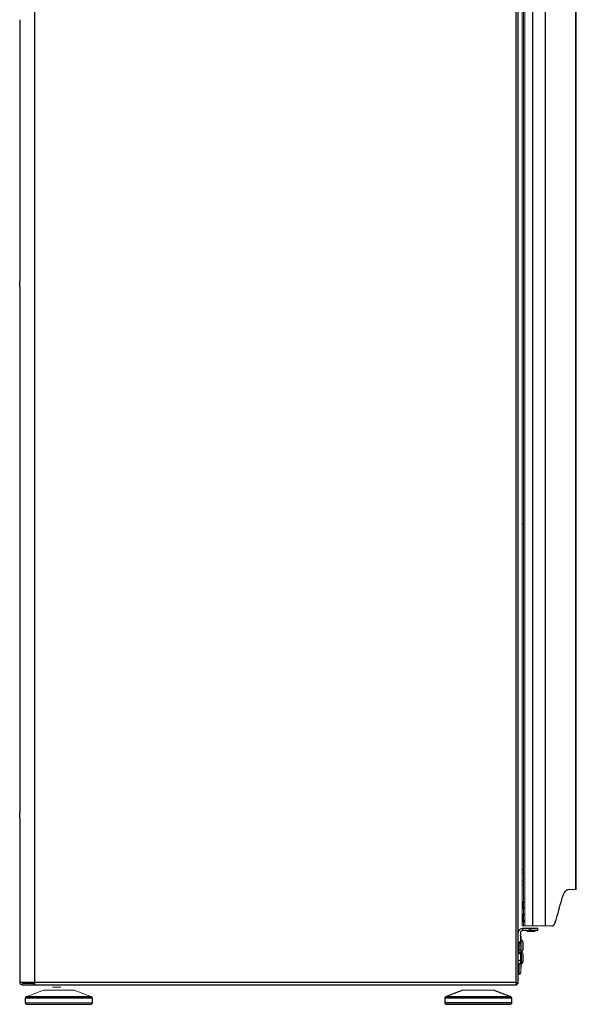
# Paper-space layout '_Left' of a CAD drawing. Header units: millimetres. Extents: x 485 to 947, y 37 to 1369.
# Tile 1 of 7: x 510 to 908, y 37 to 741. Entities that reach past the tile are written whole.
import ezdxf

# ---------------------------------------------------------------- set-up
doc = ezdxf.new("R2010")
doc.units = ezdxf.units.MM

psp = doc.layouts.new('_Left')

# ---------------------------------------------------------------- linework, layer by layer
at = {"color": 7, "linetype": 'Continuous', "lineweight": 25}
for p, q in [((520.96, 50.49), (520.96, 950.39)), ((864.9, 948.59), (864.9, 52.29)), ((866.7, 51.46), (866.7, 948.59)), ((876.95, 946.59), (876.95, 92.59)), ((885.96, 946.59), (885.96, 92.59)), ((907.79, 118.59), (907.79, 946.59)), ((907.83, 118.59), (907.83, 946.59)), ((510.06, 740.75), (510.06, 553.83)), ((510.06, 549.86), (510.06, 173.82)), ((510.06, 169.85), (510.06, 52.29)), ((869.55, 133.07), (870.45, 133.07)), ((871.35, 109.49), (869.8, 109.49)), ((869.8, 105.49), (871.35, 105.49)), ((871.35, 100.49), (869.8, 100.49)), ((869.8, 96.49), (871.35, 96.49)), ((868.2, 87.79), (868.2, 80.7)), ((880.7, 90.79), (869.7, 90.79)), ((880.7, 89.29), (869.7, 89.29)), ((880.7, 89.29), (880.7, 90.79)), ((866.7, 80.05), (867.2, 80.05)), ((869.9, 81.22), (869.9, 81.22)), ((866.7, 74.03), (867.2, 74.03)), ((868.2, 73.37), (868.2, 65.79)), ((868.7, 73.99), (868.45, 73.99)), ((868.2, 67.79), (866.7, 67.79)), ((866.7, 65.79), (868.2, 65.79)), ((868.45, 65.59), (868.7, 65.59)), ((864.9, 52.29), (510.06, 52.29)), ((511.86, 50.49), (865.73, 50.49)), ((865.73, 51.39), (865.73, 50.49)), ((827.06, 46.59), (814.7, 41.83)), ((861.42, 41.83), (849.06, 46.59)), ((514.06, 40.9), (514.06, 37.59)), ((562.06, 37.59), (562.06, 40.9)), ((814.06, 40.9), (814.06, 37.59)), ((862.06, 37.59), (862.06, 40.9))]:
    psp.add_line(p, q, dxfattribs=at)
at = {"color": 144, "linetype": 'Continuous', "lineweight": 18}
for p, q in [((869.55, 946.59), (869.55, 92.59)), ((870.45, 946.59), (870.45, 92.59)), ((871.35, 92.59), (871.35, 946.59)), ((908.18, 946.59), (908.18, 118.59)), ((870.45, 380.1), (869.55, 380.1)), ((870.45, 130.44), (869.55, 130.44)), ((870.45, 124.74), (869.55, 124.74)), ((870.45, 122.1), (869.55, 122.1)), ((902.26, 118.59), (908.18, 118.59)), ((869.8, 109.49), (869.8, 105.49)), ((871.35, 112.59), (870.49, 112.59)), ((870.49, 112.59), (870.49, 109.49)), ((869.8, 100.49), (869.8, 96.49)), ((870.49, 105.49), (870.49, 100.49)), ((869.55, 95.59), (870.45, 95.59)), ((869.55, 92.59), (870.45, 92.59)), ((870.49, 96.49), (870.49, 95.59)), ((870.49, 95.59), (871.35, 95.59)), ((871.35, 92.59), (890.65, 92.59)), ((869.7, 90.79), (869.7, 89.29)), ((874.7, 89.29), (874.7, 90.79)), ((875.7, 90.79), (875.7, 89.29)), ((867.2, 81.24), (867.2, 72.84)), ((868.7, 82.49), (868.7, 74.09)), ((868.45, 73.99), (868.45, 65.59)), ((866.95, 58.09), (866.95, 65.79)), ((867.2, 65.79), (867.2, 58.09)), ((511.86, 51.39), (520.96, 51.39)), ((511.86, 50.49), (511.86, 51.39)), ((518.96, 51.39), (518.96, 50.49)), ((865.8, 51.46), (866.7, 51.46)), ((527.06, 46.59), (514.7, 41.83)), ((549.06, 46.59), (527.06, 46.59)), ((561.42, 41.83), (549.06, 46.59)), ((849.06, 46.59), (827.06, 46.59)), ((562.06, 37.59), (514.06, 37.59))]:
    psp.add_line(p, q, dxfattribs=at)
at = {"color": 8, "linetype": 'Continuous', "lineweight": 25}
for p, q in [((868.7, 73.99), (868.7, 65.59)), ((562.06, 40.9), (514.06, 40.9)), ((561.42, 41.83), (514.7, 41.83)), ((862.06, 40.9), (814.06, 40.9)), ((862.06, 37.59), (814.06, 37.59)), ((861.42, 41.83), (814.7, 41.83))]:
    psp.add_line(p, q, dxfattribs=at)
at = {"color": 7, "linetype": 'Continuous', "lineweight": 25}
for centre, radius, start, end in [((869.7, 87.79), 1.5, 90, 180), ((867.2, 85.29), 1.2, 0, 33.55731), ((867.2, 80.04), 1.2, 0, 90), ((867.2, 79.29), 1.2, 326.44269, 355.34856), ((868.7, 81.29), 1.2, 0, 90), ((867.2, 74.04), 1.2, 270, 0), ((867.2, 75.29), 1.2, 360, 33.55731), ((868.7, 75.29), 1.2, 270, 360), ((868.7, 72.79), 1.2, 0, 90), ((867.2, 69.29), 1.2, 326.44269, 0), ((867.2, 65.29), 1.2, 360, 33.55731), ((868.7, 66.79), 1.2, 270, 0), ((867.2, 59.29), 1.2, 270, 0), ((515.06, 37.59), 1, 180, 270), ((561.06, 37.59), 1, 270, 0), ((815.06, 40.9), 1, 111.03751, 180), ((815.06, 37.59), 1, 180, 270), ((861.06, 37.59), 1, 270, 0), ((861.06, 40.9), 1, 0, 68.96249)]:
    psp.add_arc(centre, radius, start, end, dxfattribs=at)
at = {"color": 144, "linetype": 'Continuous', "lineweight": 18}
for centre, radius, start, end in [((866.95, 58.34), 0.25, 180, 270), ((511.86, 52.29), 1.8, 180, 270), ((515.06, 40.9), 1, 111.03751, 180), ((561.06, 40.9), 1, 0, 68.96249)]:
    psp.add_arc(centre, radius, start, end, dxfattribs=at)
at = {"color": 7, "linetype": 'Continuous', "lineweight": 25}
for points, knots in [([(510.06, 549.86), (510.06, 550.15), (510.07, 550.45), (510.08, 550.95), (510.08, 551.12), (510.09, 551.48), (510.09, 551.66), (510.09, 552.02), (510.09, 552.21), (510.08, 552.56), (510.08, 552.73), (510.07, 553.24), (510.06, 553.54), (510.06, 553.83)], [0, 0, 0, 0, 0.25, 0.25, 0.375, 0.375, 0.5, 0.5, 0.625, 0.625, 0.75, 0.75, 1, 1, 1, 1]), ([(510.06, 169.85), (510.06, 170.14), (510.07, 170.44), (510.08, 170.94), (510.08, 171.11), (510.09, 171.47), (510.09, 171.65), (510.09, 172.01), (510.09, 172.2), (510.08, 172.55), (510.08, 172.73), (510.07, 173.23), (510.06, 173.54), (510.06, 173.82)], [0, 0, 0, 0, 0.25, 0.25, 0.375, 0.375, 0.5, 0.5, 0.625, 0.625, 0.75, 0.75, 1, 1, 1, 1]), ([(897.78, 111.5), (897.93, 112.07), (898.09, 112.61), (898.42, 113.61), (898.59, 114.08), (898.94, 114.96), (899.12, 115.36), (899.5, 116.1), (899.69, 116.44), (900.27, 117.35), (900.67, 117.81), (901.27, 118.27), (901.46, 118.39), (901.87, 118.55), (902.07, 118.59), (902.26, 118.59)], [0, 0, 0, 0, 0.125, 0.125, 0.25, 0.25, 0.375, 0.375, 0.5, 0.5, 0.75, 0.75, 0.875, 0.875, 1, 1, 1, 1]), ([(890.65, 92.59), (890.78, 92.59), (890.92, 92.61), (891.18, 92.68), (891.32, 92.74), (891.7, 92.97), (891.95, 93.2), (892.31, 93.65), (892.43, 93.82), (892.65, 94.19), (892.76, 94.39), (893.07, 95.05), (893.26, 95.56), (893.43, 96.13)], [0, 0, 0, 0, 0.125, 0.125, 0.25, 0.25, 0.5, 0.5, 0.625, 0.625, 0.75, 0.75, 1, 1, 1, 1]), ([(868.4, 85.24), (868.4, 85.26), (868.4, 85.31), (868.4, 85.05), (868.4, 84.63), (868.4, 84.19), (868.4, 83.67), (868.4, 82.94), (868.4, 82.35), (868.4, 81.97)], [0, 0, 0, 0, 0.0622149, 0.2867609, 0.4088807, 0.5311074, 0.6532272, 0.775454, 1, 1, 1, 1]), ([(868.4, 81.97), (868.4, 81.6), (868.4, 81.03), (868.4, 80.44), (868.4, 80.23), (868.4, 80.15)], [0, 0, 0, 0, 0.544049, 0.83993, 1, 1, 1, 1]), ([(868.4, 80.04), (868.4, 80.04), (868.4, 80.03), (868.4, 80.02), (868.4, 80), (868.4, 79.97), (868.4, 79.93), (868.4, 79.88), (868.4, 79.78), (868.4, 79.56), (868.4, 79.17), (868.4, 78.7), (868.4, 78.25), (868.4, 77.87), (868.4, 77.6), (868.4, 77.32), (868.4, 77.13), (868.4, 77.04)], [0, 0, 0, 0, 0.034537, 0.068832, 0.102985, 0.137097, 0.171268, 0.2056, 0.240192, 0.370054, 0.500029, 0.629891, 0.759866, 0.820149, 0.879905, 0.939676, 1, 1, 1, 1]), ([(869.9, 81.22), (869.9, 81.1), (869.9, 80.91), (869.9, 80.4), (869.9, 79.92), (869.9, 79.37), (869.9, 78.61), (869.9, 77.63), (869.9, 76.73), (869.9, 76.13), (869.9, 75.74), (869.9, 75.47), (869.9, 75.29), (869.9, 75.32), (869.9, 75.34)], [0, 0, 0, 0, 0.12851, 0.1984, 0.268351, 0.338241, 0.408193, 0.536703, 0.665212, 0.735102, 0.805054, 0.874944, 0.944896, 1, 1, 1, 1]), ([(868.4, 77.04), (868.4, 76.98), (868.4, 76.87), (868.4, 76.71), (868.4, 76.55), (868.4, 76.4), (868.4, 76.24), (868.4, 76.08), (868.4, 75.79), (868.4, 75.38), (868.4, 74.9), (868.4, 74.51), (868.4, 74.28), (868.4, 74.15), (868.4, 74.08), (868.4, 74.04), (868.4, 74.04), (868.4, 74.04)], [0, 0, 0, 0, 0.034551, 0.068855, 0.103013, 0.137125, 0.171291, 0.205614, 0.240192, 0.370054, 0.500029, 0.629891, 0.759867, 0.820128, 0.879877, 0.939655, 1, 1, 1, 1]), ([(869.9, 72.79), (869.9, 72.79), (869.9, 72.78), (869.9, 72.77), (869.9, 72.75), (869.9, 72.72), (869.9, 72.68), (869.9, 72.63), (869.9, 72.53), (869.9, 72.31), (869.9, 71.92), (869.9, 71.45), (869.9, 71), (869.9, 70.62), (869.9, 70.35), (869.9, 70.07), (869.9, 69.88), (869.9, 69.79)], [0, 0, 0, 0, 0.034537, 0.068832, 0.102985, 0.137097, 0.171268, 0.2056, 0.240192, 0.370054, 0.500029, 0.629891, 0.759866, 0.820149, 0.879905, 0.939676, 1, 1, 1, 1]), ([(868.4, 70.23), (868.4, 70.21), (868.4, 70.03), (868.4, 69.77), (868.4, 69.39), (868.4, 69.33), (868.4, 69.29)], [0, 0, 0, 0, 0.035357, 0.286592, 0.538046, 1, 1, 1, 1]), ([(868.4, 65.29), (868.4, 65.29), (868.4, 65.28), (868.4, 65.27), (868.4, 65.25), (868.4, 65.22), (868.4, 65.18), (868.4, 65.13), (868.4, 65.03), (868.4, 64.81), (868.4, 64.42), (868.4, 63.95), (868.4, 63.5), (868.4, 63.12), (868.4, 62.85), (868.4, 62.57), (868.4, 62.38), (868.4, 62.29)], [0, 0, 0, 0, 0.034537, 0.068832, 0.102985, 0.137097, 0.171268, 0.2056, 0.240192, 0.370054, 0.500029, 0.629891, 0.759866, 0.820149, 0.879905, 0.939676, 1, 1, 1, 1]), ([(869.9, 69.79), (869.9, 69.73), (869.9, 69.62), (869.9, 69.46), (869.9, 69.3), (869.9, 69.15), (869.9, 68.99), (869.9, 68.83), (869.9, 68.54), (869.9, 68.13), (869.9, 67.65), (869.9, 67.26), (869.9, 67.03), (869.9, 66.9), (869.9, 66.83), (869.9, 66.79), (869.9, 66.79), (869.9, 66.79)], [0, 0, 0, 0, 0.034551, 0.068855, 0.103013, 0.137125, 0.171291, 0.205614, 0.240192, 0.370054, 0.500029, 0.629891, 0.759867, 0.820128, 0.879877, 0.939655, 1, 1, 1, 1]), ([(865.73, 50.49), (865.73, 50.49), (865.72, 50.5), (865.69, 50.55), (865.67, 50.59), (865.63, 50.68), (865.6, 50.74), (865.54, 50.88), (865.5, 50.96), (865.43, 51.13), (865.39, 51.22), (865.3, 51.42), (865.26, 51.52), (865.11, 51.84), (865.01, 52.06), (864.9, 52.29)], [0, 0, 0, 0, 0.125, 0.125, 0.25, 0.25, 0.375, 0.375, 0.5, 0.5, 0.625, 0.625, 0.75, 0.75, 1, 1, 1, 1]), ([(515.06, 36.59), (515.06, 36.59), (515.06, 36.59), (515.08, 36.59), (515.1, 36.59), (515.14, 36.59), (515.18, 36.59), (515.23, 36.59), (515.29, 36.59), (515.36, 36.59), (515.55, 36.59), (515.92, 36.59), (516.65, 36.59), (517.6, 36.59), (518.79, 36.59), (520.18, 36.59), (521.77, 36.59), (523.53, 36.59), (525.44, 36.59), (527.46, 36.59), (529.55, 36.59), (531.7, 36.59), (534.51, 36.59), (538.06, 36.59), (541.61, 36.59), (544.43, 36.59), (546.57, 36.59), (548.66, 36.59), (550.68, 36.59), (552.59, 36.59), (554.35, 36.59), (555.95, 36.59), (557.34, 36.59), (558.52, 36.59), (559.47, 36.59), (560.2, 36.59), (560.61, 36.59), (560.82, 36.59), (560.93, 36.59), (561.01, 36.59), (561.05, 36.59), (561.06, 36.59), (561.06, 36.59)], [0, 0, 0, 0, 0.006487, 0.012964, 0.019435, 0.025902, 0.032367, 0.038835, 0.045306, 0.051785, 0.058273, 0.089144, 0.120023, 0.152182, 0.184348, 0.217191, 0.250041, 0.282884, 0.315734, 0.347892, 0.380058, 0.41093, 0.441809, 0.500001, 0.558193, 0.589065, 0.619944, 0.652102, 0.684268, 0.717111, 0.749961, 0.782804, 0.815655, 0.847813, 0.879979, 0.910851, 0.94173, 0.953398, 0.965044, 0.976682, 0.988329, 1, 1, 1, 1]), ([(815.06, 36.59), (815.06, 36.59), (815.06, 36.59), (815.08, 36.59), (815.1, 36.59), (815.14, 36.59), (815.18, 36.59), (815.23, 36.59), (815.29, 36.59), (815.36, 36.59), (815.55, 36.59), (815.92, 36.59), (816.65, 36.59), (817.6, 36.59), (818.79, 36.59), (820.18, 36.59), (821.77, 36.59), (823.53, 36.59), (825.44, 36.59), (827.46, 36.59), (829.55, 36.59), (831.7, 36.59), (834.51, 36.59), (838.06, 36.59), (841.61, 36.59), (844.43, 36.59), (846.57, 36.59), (848.66, 36.59), (850.68, 36.59), (852.59, 36.59), (854.35, 36.59), (855.95, 36.59), (857.34, 36.59), (858.52, 36.59), (859.47, 36.59), (860.2, 36.59), (860.61, 36.59), (860.82, 36.59), (860.93, 36.59), (861.01, 36.59), (861.05, 36.59), (861.06, 36.59), (861.06, 36.59)], [0, 0, 0, 0, 0.006487, 0.012964, 0.019435, 0.025902, 0.032367, 0.038835, 0.045306, 0.051785, 0.058273, 0.089144, 0.120023, 0.152182, 0.184348, 0.217191, 0.250041, 0.282884, 0.315734, 0.347892, 0.380058, 0.41093, 0.441809, 0.500001, 0.558193, 0.589065, 0.619944, 0.652102, 0.684268, 0.717111, 0.749961, 0.782804, 0.815655, 0.847813, 0.879979, 0.910851, 0.94173, 0.953398, 0.965044, 0.976682, 0.988329, 1, 1, 1, 1])]:
    psp.add_open_spline(points, degree=3, knots=knots, dxfattribs=at)
psp.add_open_spline([(893.43, 96.13), (894.19, 98.67), (895.68, 103.77), (897.09, 108.92), (897.78, 111.5)], degree=3, dxfattribs=at)
at = {"color": 144, "linetype": 'Continuous', "lineweight": 18}
for points, knots in [([(870.49, 92.59), (870.51, 92.59), (870.54, 92.59), (870.72, 92.59), (870.92, 92.59), (871.11, 92.59), (871.25, 92.59), (871.29, 92.59)], [0, 0, 0, 0, 0.345044, 0.532614, 0.720513, 0.908084, 1, 1, 1, 1]), ([(876.99, 92.59), (877.08, 92.59), (877.27, 92.59), (877.54, 92.59), (877.82, 92.59), (878.1, 92.59), (878.37, 92.59), (878.64, 92.59), (878.92, 92.59), (879.19, 92.59), (879.78, 92.59), (880.69, 92.59), (881.83, 92.59), (882.85, 92.59), (883.55, 92.59), (884.01, 92.59), (884.28, 92.59), (884.52, 92.59), (884.74, 92.59), (884.86, 92.59), (884.93, 92.59)], [0, 0, 0, 0, 0.027277, 0.054452, 0.081556, 0.108617, 0.135665, 0.162729, 0.189838, 0.217021, 0.244308, 0.372134, 0.500012, 0.627837, 0.755715, 0.804735, 0.853502, 0.902188, 0.950964, 1, 1, 1, 1]), ([(866.7, 87.79), (866.7, 87.84), (866.7, 87.95), (866.72, 88.11), (866.74, 88.27), (866.77, 88.43), (866.81, 88.58), (866.86, 88.74), (866.96, 89.03), (867.18, 89.45), (867.57, 89.92), (868.04, 90.31), (868.49, 90.54), (868.86, 90.67), (869.14, 90.74), (869.42, 90.78), (869.61, 90.78), (869.7, 90.79)], [0, 0, 0, 0, 0.034551, 0.068855, 0.103013, 0.137124, 0.171291, 0.205614, 0.240191, 0.370053, 0.500029, 0.62989, 0.759866, 0.820149, 0.879905, 0.939676, 1, 1, 1, 1]), ([(872.75, 88.69), (872.75, 88.69), (872.73, 88.69), (872.8, 88.69), (872.98, 88.69), (873.35, 88.69), (873.8, 88.69), (874.09, 88.69)], [0, 0, 0, 0, 0.0024568, 0.2087217, 0.414803, 0.621068, 1, 1, 1, 1]), ([(874.09, 88.69), (874.42, 88.69), (874.93, 88.69), (875.71, 88.69), (876.31, 88.69), (876.89, 88.69), (877.56, 88.69), (878.23, 88.69), (878.61, 88.69), (878.64, 88.69), (878.65, 88.69)], [0, 0, 0, 0, 0.175017, 0.2702, 0.365467, 0.46065, 0.555918, 0.730935, 0.905952, 1, 1, 1, 1]), ([(868.4, 62.29), (868.4, 62.23), (868.4, 62.12), (868.4, 61.96), (868.4, 61.8), (868.4, 61.65), (868.4, 61.49), (868.4, 61.33), (868.4, 61.04), (868.4, 60.63), (868.4, 60.15), (868.4, 59.76), (868.4, 59.53), (868.4, 59.4), (868.4, 59.33), (868.4, 59.29), (868.4, 59.29), (868.4, 59.29)], [0, 0, 0, 0, 0.034551, 0.068855, 0.103013, 0.137125, 0.171291, 0.205614, 0.240192, 0.370054, 0.500029, 0.629891, 0.759867, 0.820128, 0.879877, 0.939655, 1, 1, 1, 1]), ([(864.9, 52.29), (864.95, 52.26), (865.04, 52.22), (865.17, 52.16), (865.3, 52.1), (865.43, 52.04), (865.55, 51.98), (865.66, 51.93), (865.78, 51.88), (865.88, 51.84), (865.98, 51.79), (866.08, 51.75), (866.17, 51.71), (866.25, 51.67), (866.32, 51.64), (866.39, 51.61), (866.45, 51.58), (866.51, 51.56), (866.55, 51.54), (866.6, 51.52), (866.63, 51.5), (866.66, 51.49), (866.68, 51.47), (866.69, 51.47), (866.7, 51.46), (866.7, 51.46), (866.7, 51.46)], [0, 0, 0, 0, 0.050601, 0.100349, 0.149253, 0.19732, 0.244558, 0.290976, 0.336585, 0.381393, 0.425411, 0.46865, 0.511121, 0.552837, 0.593811, 0.634056, 0.673586, 0.712418, 0.750565, 0.788047, 0.824879, 0.861081, 0.896673, 0.931676, 0.96611, 1, 1, 1, 1]), ([(865.73, 51.39), (865.73, 51.39), (865.71, 51.4), (865.63, 51.48), (865.58, 51.53), (865.44, 51.69), (865.36, 51.79), (865.15, 52.02), (865.04, 52.15), (864.9, 52.29)], [0, 0, 0, 0, 0.25, 0.25, 0.5, 0.5, 0.75, 0.75, 1, 1, 1, 1]), ([(536.56, 48.79), (536.18, 48.79), (535.6, 48.79), (534.9, 48.79), (534.43, 48.79), (534.03, 48.79), (533.69, 48.79), (533.49, 48.79), (533.56, 48.79), (533.56, 48.79)], [0, 0, 0, 0, 0.239415, 0.369622, 0.499943, 0.630149, 0.76047, 0.999885, 1, 1, 1, 1]), ([(539.56, 48.79), (539.52, 48.79), (539.46, 48.79), (539.09, 48.79), (538.7, 48.79), (538.22, 48.79), (537.52, 48.79), (536.94, 48.79), (536.56, 48.79)], [0, 0, 0, 0, 0.239356, 0.369592, 0.499943, 0.630179, 0.76053, 1, 1, 1, 1]), ([(536.56, 48.79), (536.62, 48.79), (536.72, 48.79), (536.89, 48.79), (537.05, 48.79), (537.2, 48.79), (537.36, 48.79), (537.51, 48.79), (537.81, 48.79), (538.22, 48.79), (538.7, 48.79), (539.09, 48.79), (539.36, 48.79), (539.53, 48.79), (539.58, 48.79), (539.53, 48.79), (539.36, 48.79), (539.09, 48.79), (538.7, 48.79), (538.22, 48.79), (537.77, 48.79), (537.4, 48.79), (537.13, 48.79), (536.85, 48.79), (536.66, 48.79), (536.56, 48.79)], [0, 0, 0, 0, 0.01728, 0.034438, 0.051522, 0.068583, 0.085671, 0.102837, 0.120131, 0.185082, 0.250089, 0.315039, 0.380046, 0.440002, 0.500014, 0.55997, 0.619983, 0.684933, 0.74994, 0.81489, 0.879897, 0.910048, 0.939935, 0.969829, 1, 1, 1, 1])]:
    psp.add_open_spline(points, degree=3, knots=knots, dxfattribs=at)

doc.saveas('drawing.dxf')
